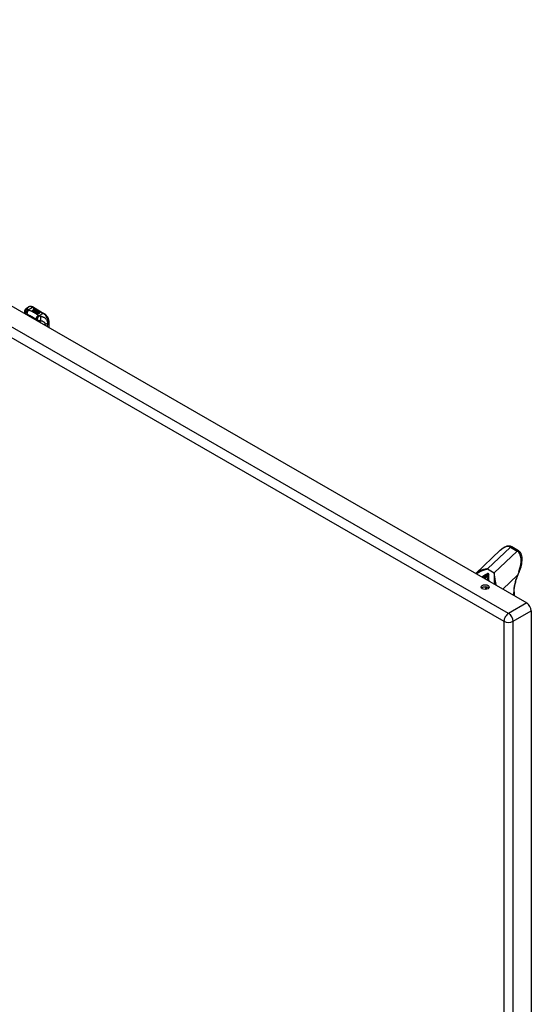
# Model space of a CAD drawing. Header units: inches. Extents: x 147.4 to 174.1, y 44 to 93.
# Tile 7 of 7: x 160.6 to 173.3, y 68.5 to 93. Entities that reach past the tile are written whole.
import ezdxf

# ---------------------------------------------------------------- set-up
doc = ezdxf.new("R2010")
doc.units = ezdxf.units.IN
doc.header["$MEASUREMENT"] = 0
doc.layers.add('Visible Edges(ANSI)', color=7, linetype='Continuous', lineweight=25)
doc.layers.add('Visible Tangent Edges(ANSI)', color=7, linetype='Continuous', lineweight=25)

msp = doc.modelspace()

# ---------------------------------------------------------------- linework, layer by layer
at = {"layer": 'Visible Edges(ANSI)'}
for p, q in [((148.037, 92.986), (173.207, 78.492)), ((160.717, 85.685), (160.724, 85.732)), ((160.724, 85.732), (160.724, 85.736)), ((160.78, 85.824), (160.82, 85.847)), ((160.911, 85.75), (160.949, 85.772)), ((160.925, 85.742), (160.911, 85.75)), ((160.949, 85.77), (160.913, 85.75)), ((160.963, 85.764), (160.925, 85.742)), ((160.927, 85.741), (160.965, 85.763)), ((160.941, 85.733), (160.927, 85.741)), ((160.965, 85.762), (160.929, 85.74)), ((160.938, 85.84), (161.202, 85.687)), ((160.939, 85.791), (160.958, 85.799)), ((160.958, 85.797), (160.939, 85.789)), ((160.984, 85.758), (160.941, 85.733)), ((160.942, 85.784), (160.942, 85.783)), ((160.943, 85.732), (160.99, 85.759)), ((160.975, 85.714), (160.943, 85.732)), ((160.964, 85.795), (160.945, 85.787)), ((160.988, 85.756), (160.945, 85.731)), ((160.949, 85.772), (160.949, 85.77)), ((160.951, 85.781), (160.951, 85.78)), ((160.951, 85.78), (160.951, 85.778)), ((160.958, 85.799), (160.964, 85.795)), ((160.958, 85.799), (160.958, 85.797)), ((160.963, 85.794), (160.958, 85.797)), ((160.958, 85.775), (160.958, 85.773)), ((160.961, 85.769), (160.958, 85.768)), ((160.958, 85.768), (160.963, 85.764)), ((160.958, 85.768), (160.958, 85.766)), ((160.962, 85.764), (160.958, 85.766)), ((160.996, 85.746), (160.958, 85.724)), ((160.958, 85.724), (160.998, 85.728)), ((160.958, 85.724), (160.958, 85.724)), ((160.998, 85.726), (160.959, 85.723)), ((160.98, 85.786), (160.961, 85.778)), ((160.961, 85.767), (160.966, 85.77)), ((160.966, 85.764), (160.961, 85.767)), ((160.962, 85.784), (160.974, 85.789)), ((160.974, 85.788), (160.962, 85.783)), ((160.962, 85.784), (160.962, 85.783)), ((160.966, 85.768), (160.962, 85.767)), ((160.966, 85.77), (160.964, 85.771)), ((160.965, 85.763), (160.976, 85.757)), ((160.965, 85.763), (160.965, 85.762)), ((160.976, 85.756), (160.965, 85.762)), ((160.996, 85.777), (160.966, 85.764)), ((160.966, 85.77), (160.966, 85.768)), ((160.969, 85.763), (160.993, 85.763)), ((160.976, 85.758), (160.969, 85.763)), ((160.993, 85.762), (160.971, 85.761)), ((160.974, 85.789), (160.98, 85.786)), ((160.974, 85.789), (160.974, 85.788)), ((160.979, 85.785), (160.974, 85.788)), ((160.994, 85.717), (160.975, 85.714)), ((160.991, 85.76), (160.976, 85.758)), ((160.976, 85.757), (160.984, 85.758)), ((160.976, 85.757), (160.976, 85.756)), ((160.981, 85.756), (160.976, 85.756)), ((160.978, 85.775), (160.99, 85.78)), ((160.99, 85.779), (160.978, 85.774)), ((160.99, 85.759), (160.985, 85.752)), ((160.985, 85.752), (160.996, 85.746)), ((160.985, 85.752), (160.985, 85.75)), ((160.994, 85.745), (160.985, 85.75)), ((160.987, 85.752), (160.992, 85.759)), ((160.995, 85.748), (160.987, 85.752)), ((160.992, 85.758), (160.988, 85.752)), ((160.99, 85.78), (160.996, 85.777)), ((160.99, 85.78), (160.99, 85.779)), ((160.995, 85.776), (160.99, 85.779)), ((160.99, 85.705), (160.994, 85.717)), ((160.994, 85.716), (160.99, 85.705)), ((161.053, 85.669), (160.99, 85.705)), ((160.992, 85.759), (160.991, 85.76)), ((160.992, 85.759), (160.992, 85.758)), ((160.993, 85.763), (161, 85.775)), ((161, 85.773), (160.993, 85.762)), ((160.993, 85.763), (160.993, 85.762)), ((160.994, 85.717), (160.994, 85.716)), ((161.001, 85.759), (160.995, 85.748)), ((160.998, 85.728), (161.003, 85.741)), ((161.003, 85.74), (160.998, 85.726)), ((160.998, 85.728), (160.998, 85.726)), ((161, 85.775), (161.007, 85.77)), ((161, 85.775), (161, 85.773)), ((161.006, 85.769), (161, 85.773)), ((161.026, 85.76), (161.001, 85.759)), ((161.007, 85.77), (161.002, 85.763)), ((161.002, 85.763), (161.003, 85.762)), ((161.002, 85.763), (161.002, 85.761)), ((161.003, 85.761), (161.002, 85.761)), ((161.003, 85.762), (161.018, 85.764)), ((161.018, 85.762), (161.003, 85.761)), ((161.003, 85.762), (161.003, 85.761)), ((161.003, 85.741), (161.003, 85.74)), ((161.014, 85.721), (161.006, 85.696)), ((161.006, 85.696), (161.021, 85.705)), ((161.006, 85.696), (161.006, 85.696)), ((161.021, 85.703), (161.008, 85.695)), ((161.011, 85.745), (161.011, 85.743)), ((161.014, 85.753), (161.014, 85.752)), ((161.014, 85.753), (161.031, 85.744)), ((161.031, 85.742), (161.014, 85.752)), ((161.037, 85.723), (161.014, 85.721)), ((161.026, 85.742), (161.015, 85.748)), ((161.018, 85.764), (161.026, 85.76)), ((161.018, 85.764), (161.018, 85.762)), ((161.023, 85.759), (161.018, 85.762)), ((161.021, 85.735), (161.018, 85.73)), ((161.018, 85.73), (161.054, 85.734)), ((161.052, 85.732), (161.018, 85.729)), ((161.018, 85.73), (161.018, 85.729)), ((161.021, 85.705), (161.068, 85.678)), ((161.021, 85.705), (161.021, 85.703)), ((161.066, 85.677), (161.021, 85.703)), ((161.023, 85.755), (161.027, 85.757)), ((161.023, 85.706), (161.038, 85.714)), ((161.07, 85.679), (161.023, 85.706)), ((161.027, 85.756), (161.025, 85.754)), ((161.038, 85.713), (161.025, 85.705)), ((161.026, 85.742), (161.026, 85.74)), ((161.027, 85.757), (161.027, 85.756)), ((161.031, 85.744), (161.031, 85.742)), ((161.033, 85.72), (161.037, 85.723)), ((161.054, 85.723), (161.033, 85.72)), ((161.035, 85.747), (161.035, 85.745)), ((161.037, 85.721), (161.036, 85.72)), ((161.037, 85.723), (161.037, 85.721)), ((161.038, 85.714), (161.085, 85.688)), ((161.038, 85.714), (161.038, 85.713)), ((161.084, 85.687), (161.038, 85.713)), ((161.041, 85.716), (161.054, 85.723)), ((161.087, 85.689), (161.041, 85.716)), ((161.054, 85.722), (161.042, 85.715)), ((161.054, 85.734), (161.048, 85.729)), ((161.048, 85.729), (161.091, 85.73)), ((161.048, 85.729), (161.048, 85.728)), ((161.081, 85.728), (161.048, 85.728)), ((161.068, 85.678), (161.053, 85.669)), ((161.054, 85.723), (161.054, 85.722)), ((161.091, 85.73), (161.057, 85.724)), ((161.057, 85.724), (161.102, 85.698)), ((161.057, 85.724), (161.057, 85.722)), ((161.101, 85.697), (161.057, 85.722)), ((161.085, 85.688), (161.07, 85.679)), ((161.102, 85.698), (161.087, 85.689)), ((161.333, 85.33), (161.333, 85.46)), ((172.55, 79.799), (171.938, 79.223)), ((173.001, 79.79), (172.834, 79.886)), ((172.894, 78.765), (172.894, 78.672)), ((173.321, 78.295), (173.321, 44.382))]:
    msp.add_line(p, q, dxfattribs=at)
at = {"layer": 'Visible Edges(ANSI)', "flags": 128}
for points in [[(160.724, 85.736), (160.726, 85.743), (160.727, 85.749), (160.728, 85.755), (160.729, 85.759), (160.73, 85.762), (160.731, 85.766), (160.734, 85.774), (160.739, 85.782), (160.744, 85.79), (160.749, 85.798), (160.756, 85.806), (160.763, 85.813), (160.771, 85.819), (160.78, 85.824)], [(160.938, 85.84), (160.924, 85.847), (160.909, 85.853), (160.894, 85.857), (160.879, 85.859), (160.864, 85.86), (160.849, 85.858), (160.834, 85.854), (160.82, 85.847)], [(161.333, 85.46), (161.333, 85.476), (161.331, 85.493), (161.327, 85.509), (161.323, 85.526), (161.318, 85.542), (161.311, 85.558), (161.304, 85.574), (161.295, 85.59), (161.286, 85.605), (161.276, 85.619), (161.265, 85.633), (161.254, 85.646), (161.242, 85.658), (161.229, 85.669), (161.216, 85.679), (161.202, 85.687)], [(172.834, 79.886), (172.819, 79.894), (172.802, 79.899), (172.785, 79.903), (172.767, 79.905), (172.749, 79.905), (172.731, 79.902), (172.713, 79.899), (172.695, 79.893), (172.677, 79.886), (172.658, 79.878), (172.64, 79.868), (172.622, 79.856), (172.604, 79.844), (172.586, 79.83), (172.568, 79.815), (172.55, 79.799)], [(173.022, 79.26), (173.038, 79.302), (173.053, 79.344), (173.065, 79.386), (173.075, 79.426), (173.083, 79.467), (173.089, 79.506), (173.092, 79.543), (173.093, 79.58), (173.092, 79.597), (173.091, 79.614), (173.09, 79.631), (173.087, 79.647), (173.084, 79.662), (173.08, 79.677), (173.076, 79.691), (173.071, 79.705), (173.065, 79.719), (173.058, 79.731), (173.051, 79.743), (173.043, 79.754), (173.033, 79.765), (173.024, 79.774), (173.013, 79.782), (173.001, 79.79)], [(172.894, 78.765), (172.894, 78.789), (172.895, 78.813), (172.897, 78.838), (172.9, 78.863), (172.903, 78.888), (172.908, 78.914), (172.912, 78.94), (172.918, 78.967), (172.925, 78.993), (172.932, 79.02), (172.94, 79.047), (172.948, 79.074), (172.957, 79.101), (172.967, 79.128), (172.978, 79.154), (172.989, 79.181)], [(172.989, 79.181), (172.998, 79.201), (173.006, 79.221), (173.022, 79.26)]]:
    msp.add_lwpolyline(points, dxfattribs=at)
at = {"layer": 'Visible Edges(ANSI)'}
for centre, major_axis, ratio, start_param, end_param in [((160.939, 85.785), (-0.007, 0), 0.575862, 5.820233, 7.062977), ((160.939, 85.783), (-0.007, 0), 0.575862, 5.820233, 6.078955), ((160.95, 85.782), (0.0192, 0), 0.575862, 2.164208, 2.67864), ((160.95, 85.78), (-0.0192, 0), 0.575862, 5.305801, 5.820233), ((160.945, 85.789), (-0.0164, 0), 0.575862, 0.779792, 1.90155), ((160.95, 85.783), (-0.0082, 0), 0.575862, 5.323118, 5.90879), ((160.946, 85.784), (-0.004, 0), 0.575862, 5.90879, 7.175095), ((160.946, 85.783), (-0.004, 0), 0.575862, 0, 0.89191), ((160.949, 85.786), (0.0084, 0), 0.575862, 4.033503, 4.932446), ((160.949, 85.785), (-0.0084, 0), 0.575862, 0.89191, 1.767313), ((160.954, 85.776), (-0.00676, 0), 0.575862, 5.794367, 7.059467), ((160.965, 85.773), (0.0192, 0), 0.575862, 2.419321, 2.652775), ((160.965, 85.771), (-0.0192, 0), 0.575862, 5.560914, 5.794367), ((160.954, 85.774), (-0.00676, 0), 0.575862, 5.794367, 6.071487), ((160.961, 85.78), (-0.016, 0), 0.575862, 0.776281, 1.787416), ((160.96, 85.778), (0.016, 0), 0.575862, 3.905964, 4.740051), ((160.96, 85.777), (-0.016, 0), 0.575862, 0.764371, 1.402544), ((160.943, 85.799), (0.031, 0), 0.575862, 4.949028, 5.337665), ((160.943, 85.797), (-0.031, 0), 0.575862, 1.80809, 2.196072), ((160.966, 85.774), (-0.0082, 0), 0.575862, 5.323254, 5.908937), ((160.962, 85.775), (-0.004, 0), 0.575862, 5.908937, 7.173827), ((160.962, 85.773), (-0.004, 0), 0.575862, 0, 0.890642), ((160.965, 85.777), (0.0084, 0), 0.575862, 4.032234, 4.932287), ((160.965, 85.775), (-0.0084, 0), 0.575862, 0.890642, 1.484281), ((160.965, 85.775), (-0.0084, 0), 0.575862, 1.514337, 1.790695), ((160.96, 85.79), (0.031, 0), 0.575862, 4.932287, 5.323254), ((160.96, 85.788), (-0.031, 0), 0.575862, 1.790695, 2.181662), ((161.013, 85.745), (-0.0101, 0), 0.575862, 5.913952, 6.982716), ((161.021, 85.743), (-0.0188, 0), 0.575862, 5.081623, 5.913952), ((161.021, 85.742), (-0.0188, 0), 0.575862, 5.081623, 5.913952), ((161.013, 85.744), (-0.0101, 0), 0.575862, 5.913952, 6.142632), ((161.021, 85.748), (0.022, 0), 0.575862, 3.701478, 4.680599), ((161.021, 85.746), (-0.022, 0), 0.575862, 0.559885, 1.507168), ((161.021, 85.748), (-0.0199, 0), 0.575862, 0.617996, 1.556283), ((161.017, 85.745), (-0.00637, 0), 0.575862, 4.999578, 6.390788), ((161.018, 85.745), (-0.0073, 0), 0.575862, 0.107602, 1.123637), ((161.017, 85.743), (-0.00637, 0), 0.575862, 0, 0.107602), ((161.018, 85.743), (-0.0073, 0), 0.575862, 0.107602, 1.123637), ((161.02, 85.747), (0.0112, 0), 0.575862, 4.26523, 5.375571), ((161.02, 85.745), (0.0112, 0), 0.575862, 4.26523, 5.375571), ((161.021, 85.752), (-0.0265, 0), 0.575862, 1.556283, 2.296236), ((161.015, 85.744), (0.0205, 0), 0.575862, 0.343453, 1.17916), ((161.008, 85.737), (0.0405, 0), 0.575862, 0.638101, 1.087938), ((161.008, 85.735), (-0.0405, 0), 0.575862, 3.779694, 4.229531), ((161.028, 85.747), (0.0064, 0), 0.575862, 5.210263, 6.626638), ((161.028, 85.745), (0.0064, 0), 0.575862, 5.210263, 6.283185), ((161.03, 85.746), (0.0132, 0), 0.575862, 5.437829, 6.921287), ((161.03, 85.744), (0.0132, 0), 0.575862, 0.108138, 0.638101), ((172.172, 78.829), (-0.102, 0), 0.575862, 3.637196, 5.787582), ((173.207, 78.36), (0.08, -0.14), 0.578093, 0.787332, 2.358128)]:
    msp.add_ellipse(centre, major_axis=major_axis, ratio=ratio, start_param=start_param, end_param=end_param, dxfattribs=at)
msp.add_ellipse((172.172, 78.884), major_axis=(0.102, 0), ratio=0.575862, dxfattribs=at)
at = {"layer": 'Visible Tangent Edges(ANSI)'}
for p, q in [((147.471, 92.529), (172.641, 78.035)), ((172.755, 78.232), (147.585, 92.726)), ((160.776, 85.65), (160.778, 85.666)), ((160.81, 85.776), (160.918, 85.838)), ((160.918, 85.838), (161.182, 85.685)), ((160.933, 85.787), (160.933, 85.785)), ((160.939, 85.791), (160.939, 85.789)), ((160.944, 85.782), (160.944, 85.781)), ((160.948, 85.778), (160.948, 85.776)), ((160.959, 85.773), (160.959, 85.772)), ((160.967, 85.772), (160.967, 85.771)), ((160.978, 85.775), (160.978, 85.774)), ((161.003, 85.747), (161.003, 85.746)), ((161.011, 85.744), (161.011, 85.742)), ((161.015, 85.741), (161.015, 85.739)), ((161.041, 85.751), (161.041, 85.749)), ((161.182, 85.685), (161.075, 85.623)), ((161.299, 85.431), (161.322, 85.444)), ((161.322, 85.444), (161.322, 85.336)), ((172.231, 79.337), (172.806, 79.878)), ((172.973, 79.782), (172.398, 79.24)), ((172.806, 79.878), (172.973, 79.782)), ((172.231, 79.337), (172.398, 79.24)), ((172.157, 79.097), (172.25, 79.225)), ((172.261, 79.218), (172.168, 79.091)), ((172.261, 79.218), (172.25, 79.225)), ((172.981, 79.181), (172.612, 78.834)), ((172.181, 78.826), (172.181, 78.828)), ((172.195, 78.868), (172.2, 78.875)), ((172.2, 78.875), (172.2, 78.828)), ((172.882, 78.749), (172.882, 78.679)), ((173.207, 78.492), (172.755, 78.232)), ((172.869, 78.035), (173.321, 78.295)), ((172.641, 78.035), (172.641, 44.122)), ((172.869, 44.122), (172.869, 78.035))]:
    msp.add_line(p, q, dxfattribs=at)
at = {"layer": 'Visible Tangent Edges(ANSI)', "flags": 128}
for points in [[(160.796, 85.794), (160.792, 85.794), (160.787, 85.793), (160.783, 85.793), (160.779, 85.792), (160.775, 85.791), (160.771, 85.79), (160.767, 85.788), (160.763, 85.787), (160.76, 85.785), (160.756, 85.782), (160.752, 85.78), (160.749, 85.777), (160.746, 85.775), (160.743, 85.772), (160.74, 85.768), (160.737, 85.765), (160.735, 85.762), (160.733, 85.758), (160.731, 85.755), (160.729, 85.751), (160.727, 85.747), (160.726, 85.743), (160.725, 85.739), (160.724, 85.736)], [(160.724, 85.732), (160.724, 85.731), (160.724, 85.729), (160.724, 85.727), (160.724, 85.725), (160.724, 85.723), (160.724, 85.722), (160.724, 85.72), (160.725, 85.718), (160.725, 85.716), (160.726, 85.715), (160.726, 85.713), (160.727, 85.711), (160.728, 85.709), (160.729, 85.707), (160.73, 85.705), (160.732, 85.703), (160.733, 85.701), (160.734, 85.699), (160.736, 85.697), (160.738, 85.695), (160.739, 85.693), (160.741, 85.691), (160.743, 85.689), (160.745, 85.687)], [(160.81, 85.776), (160.806, 85.774), (160.802, 85.772), (160.798, 85.77), (160.794, 85.768), (160.79, 85.766), (160.786, 85.763), (160.782, 85.76), (160.778, 85.756), (160.774, 85.753), (160.771, 85.749), (160.767, 85.745), (160.764, 85.741), (160.761, 85.736), (160.758, 85.732), (160.755, 85.727), (160.753, 85.723), (160.751, 85.718), (160.75, 85.713), (160.748, 85.709), (160.747, 85.704), (160.746, 85.7), (160.746, 85.695), (160.745, 85.691), (160.745, 85.687)], [(160.745, 85.687), (160.746, 85.686), (160.748, 85.685), (160.749, 85.684), (160.75, 85.683), (160.751, 85.682), (160.753, 85.681), (160.754, 85.68), (160.755, 85.679), (160.757, 85.678), (160.758, 85.677), (160.759, 85.676), (160.761, 85.675), (160.762, 85.675), (160.764, 85.674), (160.765, 85.673), (160.766, 85.672), (160.768, 85.671), (160.769, 85.671), (160.771, 85.67), (160.772, 85.669), (160.774, 85.668), (160.775, 85.668), (160.777, 85.667), (160.778, 85.666)], [(160.821, 85.769), (160.818, 85.767), (160.815, 85.764), (160.813, 85.761), (160.81, 85.758), (160.807, 85.755), (160.804, 85.751), (160.802, 85.747), (160.799, 85.743), (160.796, 85.738), (160.794, 85.733), (160.792, 85.729), (160.79, 85.724), (160.788, 85.719), (160.786, 85.713), (160.784, 85.708), (160.783, 85.703), (160.781, 85.698), (160.78, 85.693), (160.78, 85.688), (160.779, 85.683), (160.779, 85.679), (160.778, 85.674), (160.778, 85.67), (160.778, 85.666)], [(160.778, 85.666), (160.782, 85.665), (160.786, 85.663), (160.79, 85.662), (160.794, 85.66), (160.798, 85.659), (160.802, 85.657), (160.806, 85.656), (160.81, 85.654), (160.814, 85.652), (160.818, 85.651), (160.822, 85.649), (160.826, 85.647), (160.83, 85.646), (160.834, 85.644), (160.837, 85.642), (160.841, 85.64), (160.845, 85.639), (160.849, 85.637), (160.852, 85.635), (160.856, 85.633), (160.86, 85.631), (160.864, 85.63), (160.867, 85.628), (160.871, 85.626)], [(160.796, 85.794), (160.795, 85.796), (160.795, 85.799), (160.795, 85.801), (160.794, 85.803), (160.794, 85.805), (160.794, 85.808), (160.793, 85.809), (160.793, 85.811), (160.793, 85.813), (160.792, 85.815), (160.792, 85.816), (160.791, 85.818), (160.79, 85.819), (160.79, 85.821), (160.789, 85.822), (160.788, 85.823), (160.787, 85.824), (160.787, 85.824), (160.786, 85.825), (160.785, 85.825), (160.783, 85.825), (160.782, 85.825), (160.781, 85.825), (160.78, 85.824)], [(160.81, 85.776), (160.809, 85.777), (160.808, 85.777), (160.807, 85.778), (160.806, 85.779), (160.805, 85.78), (160.804, 85.781), (160.803, 85.782), (160.802, 85.783), (160.802, 85.784), (160.801, 85.784), (160.8, 85.785), (160.799, 85.786), (160.799, 85.787), (160.798, 85.788), (160.798, 85.788), (160.797, 85.789), (160.797, 85.79), (160.797, 85.79), (160.796, 85.791), (160.796, 85.792), (160.796, 85.792), (160.796, 85.793), (160.796, 85.793), (160.796, 85.794)], [(160.821, 85.769), (160.82, 85.769), (160.82, 85.77), (160.819, 85.77), (160.819, 85.77), (160.818, 85.77), (160.818, 85.77), (160.817, 85.771), (160.817, 85.771), (160.817, 85.771), (160.816, 85.771), (160.816, 85.772), (160.815, 85.772), (160.815, 85.772), (160.814, 85.773), (160.814, 85.773), (160.814, 85.773), (160.813, 85.773), (160.813, 85.774), (160.812, 85.774), (160.812, 85.774), (160.812, 85.775), (160.811, 85.775), (160.811, 85.775), (160.81, 85.776)], [(161.064, 85.629), (161.056, 85.636), (161.047, 85.643), (161.039, 85.65), (161.031, 85.657), (161.022, 85.663), (161.013, 85.67), (161.004, 85.676), (160.994, 85.682), (160.985, 85.689), (160.975, 85.695), (160.965, 85.701), (160.955, 85.707), (160.945, 85.712), (160.934, 85.718), (160.924, 85.724), (160.913, 85.729), (160.902, 85.735), (160.891, 85.74), (160.88, 85.745), (160.868, 85.75), (160.856, 85.755), (160.845, 85.76), (160.833, 85.765), (160.821, 85.769)], [(160.871, 85.626), (160.873, 85.625), (160.876, 85.623), (160.878, 85.622), (160.881, 85.621), (160.883, 85.619), (160.885, 85.618), (160.888, 85.617), (160.89, 85.616), (160.892, 85.614), (160.895, 85.613), (160.897, 85.612), (160.899, 85.61), (160.902, 85.609), (160.904, 85.608), (160.906, 85.606), (160.909, 85.605), (160.911, 85.603), (160.913, 85.602), (160.915, 85.601), (160.918, 85.599), (160.92, 85.598), (160.922, 85.597), (160.924, 85.595), (160.927, 85.594)], [(160.927, 85.594), (160.93, 85.592), (160.933, 85.59), (160.936, 85.587), (160.939, 85.585), (160.942, 85.583), (160.946, 85.581), (160.949, 85.579), (160.952, 85.577), (160.955, 85.575), (160.958, 85.572), (160.961, 85.57), (160.964, 85.568), (160.967, 85.566), (160.97, 85.563), (160.972, 85.561), (160.975, 85.559), (160.978, 85.557), (160.981, 85.554), (160.984, 85.552), (160.986, 85.55), (160.989, 85.547), (160.992, 85.545), (160.994, 85.543), (160.997, 85.54)], [(161.064, 85.629), (161.06, 85.628), (161.056, 85.626), (161.052, 85.624), (161.048, 85.621), (161.044, 85.618), (161.04, 85.615), (161.036, 85.612), (161.032, 85.609), (161.028, 85.605), (161.024, 85.601), (161.021, 85.597), (161.017, 85.592), (161.014, 85.588), (161.011, 85.584), (161.009, 85.579), (161.006, 85.574), (161.004, 85.57), (161.002, 85.565), (161.001, 85.561), (161, 85.556), (160.999, 85.552), (160.998, 85.548), (160.997, 85.544), (160.997, 85.54)], [(160.997, 85.54), (160.997, 85.54), (160.997, 85.539), (160.997, 85.538), (160.997, 85.537), (160.997, 85.537), (160.997, 85.536), (160.997, 85.535), (160.998, 85.534), (160.998, 85.534), (160.998, 85.533), (160.998, 85.532), (160.998, 85.531), (160.998, 85.531), (160.998, 85.53), (160.998, 85.529), (160.998, 85.528), (160.998, 85.528), (160.998, 85.527), (160.998, 85.526), (160.998, 85.525), (160.998, 85.525), (160.998, 85.524), (160.998, 85.523), (160.998, 85.523)], [(160.997, 85.54), (160.998, 85.54), (160.999, 85.539), (161, 85.538), (161.001, 85.537), (161.002, 85.536), (161.004, 85.536), (161.005, 85.535), (161.006, 85.534), (161.007, 85.534), (161.008, 85.533), (161.01, 85.532), (161.011, 85.531), (161.012, 85.531), (161.013, 85.53), (161.015, 85.529), (161.016, 85.529), (161.018, 85.528), (161.019, 85.527), (161.021, 85.527), (161.022, 85.526), (161.024, 85.525), (161.026, 85.525), (161.027, 85.524), (161.029, 85.524)], [(161.075, 85.623), (161.073, 85.621), (161.07, 85.618), (161.068, 85.615), (161.065, 85.612), (161.063, 85.609), (161.06, 85.605), (161.058, 85.601), (161.055, 85.597), (161.052, 85.593), (161.05, 85.588), (161.048, 85.583), (161.045, 85.579), (161.043, 85.574), (161.041, 85.569), (161.039, 85.564), (161.038, 85.559), (161.036, 85.554), (161.034, 85.549), (161.033, 85.545), (161.032, 85.54), (161.031, 85.536), (161.03, 85.531), (161.03, 85.527), (161.029, 85.524)], [(161.029, 85.524), (161.032, 85.523), (161.035, 85.522), (161.038, 85.521), (161.041, 85.52), (161.045, 85.519), (161.048, 85.518), (161.051, 85.517), (161.055, 85.517), (161.058, 85.516), (161.062, 85.515), (161.065, 85.515), (161.069, 85.514), (161.072, 85.514), (161.076, 85.513), (161.079, 85.513), (161.082, 85.513), (161.085, 85.512), (161.089, 85.512), (161.092, 85.512), (161.095, 85.512), (161.099, 85.512), (161.102, 85.512), (161.105, 85.512), (161.109, 85.512)], [(161.075, 85.623), (161.074, 85.624), (161.074, 85.624), (161.073, 85.624), (161.073, 85.624), (161.072, 85.624), (161.072, 85.625), (161.071, 85.625), (161.07, 85.625), (161.07, 85.625), (161.069, 85.626), (161.069, 85.626), (161.069, 85.626), (161.068, 85.626), (161.068, 85.627), (161.067, 85.627), (161.067, 85.627), (161.066, 85.627), (161.066, 85.628), (161.066, 85.628), (161.065, 85.628), (161.065, 85.628), (161.064, 85.629), (161.064, 85.629), (161.064, 85.629)], [(161.112, 85.612), (161.11, 85.612), (161.109, 85.612), (161.108, 85.613), (161.106, 85.613), (161.105, 85.613), (161.103, 85.614), (161.102, 85.614), (161.101, 85.614), (161.099, 85.615), (161.098, 85.615), (161.096, 85.616), (161.095, 85.616), (161.093, 85.617), (161.091, 85.617), (161.09, 85.618), (161.088, 85.618), (161.086, 85.619), (161.085, 85.619), (161.083, 85.62), (161.081, 85.621), (161.08, 85.621), (161.078, 85.622), (161.077, 85.623), (161.075, 85.623)], [(161.112, 85.612), (161.112, 85.609), (161.113, 85.606), (161.114, 85.602), (161.114, 85.599), (161.115, 85.595), (161.115, 85.591), (161.116, 85.587), (161.116, 85.583), (161.116, 85.578), (161.116, 85.574), (161.116, 85.569), (161.116, 85.564), (161.116, 85.56), (161.116, 85.555), (161.115, 85.55), (161.115, 85.546), (161.114, 85.541), (161.114, 85.537), (161.113, 85.532), (161.112, 85.528), (161.112, 85.524), (161.111, 85.519), (161.11, 85.516), (161.109, 85.512)], [(161.109, 85.512), (161.116, 85.51), (161.123, 85.509), (161.13, 85.507), (161.136, 85.505), (161.143, 85.503), (161.15, 85.501), (161.156, 85.499), (161.162, 85.496), (161.169, 85.493), (161.175, 85.49), (161.181, 85.487), (161.186, 85.484), (161.192, 85.48), (161.197, 85.477), (161.203, 85.473), (161.208, 85.469), (161.212, 85.464), (161.216, 85.459), (161.22, 85.454), (161.223, 85.448), (161.225, 85.442), (161.227, 85.436), (161.227, 85.43), (161.227, 85.423)], [(161.113, 85.456), (161.113, 85.459), (161.113, 85.461), (161.113, 85.463), (161.112, 85.466), (161.112, 85.468), (161.112, 85.47), (161.112, 85.473), (161.112, 85.475), (161.111, 85.477), (161.111, 85.48), (161.111, 85.482), (161.111, 85.484), (161.111, 85.486), (161.111, 85.489), (161.11, 85.491), (161.11, 85.493), (161.11, 85.496), (161.11, 85.498), (161.11, 85.5), (161.109, 85.503), (161.109, 85.505), (161.109, 85.507), (161.109, 85.51), (161.109, 85.512)], [(161.299, 85.431), (161.299, 85.446), (161.297, 85.462), (161.293, 85.477), (161.288, 85.492), (161.282, 85.506), (161.275, 85.519), (161.267, 85.53), (161.259, 85.541), (161.25, 85.55), (161.241, 85.559), (161.232, 85.566), (161.222, 85.573), (161.213, 85.579), (161.204, 85.584), (161.194, 85.589), (161.185, 85.593), (161.176, 85.596), (161.167, 85.6), (161.158, 85.602), (161.148, 85.605), (161.139, 85.607), (161.13, 85.609), (161.121, 85.611), (161.112, 85.612)], [(161.227, 85.423), (161.226, 85.422), (161.226, 85.421), (161.226, 85.42), (161.226, 85.418), (161.226, 85.417), (161.225, 85.416), (161.225, 85.415), (161.225, 85.413), (161.225, 85.412), (161.225, 85.411), (161.224, 85.41), (161.224, 85.408), (161.224, 85.407), (161.224, 85.406), (161.224, 85.405), (161.224, 85.404), (161.223, 85.402), (161.223, 85.401), (161.223, 85.4), (161.223, 85.399), (161.223, 85.397), (161.222, 85.396), (161.222, 85.395), (161.222, 85.394)], [(161.299, 85.431), (161.296, 85.43), (161.294, 85.429), (161.291, 85.429), (161.289, 85.428), (161.286, 85.427), (161.283, 85.426), (161.28, 85.426), (161.278, 85.425), (161.275, 85.425), (161.272, 85.424), (161.269, 85.424), (161.266, 85.424), (161.262, 85.423), (161.259, 85.423), (161.256, 85.423), (161.253, 85.423), (161.25, 85.423), (161.246, 85.422), (161.243, 85.422), (161.24, 85.423), (161.236, 85.423), (161.233, 85.423), (161.23, 85.423), (161.227, 85.423)], [(161.288, 85.356), (161.288, 85.359), (161.289, 85.362), (161.289, 85.365), (161.289, 85.368), (161.29, 85.372), (161.29, 85.375), (161.291, 85.378), (161.291, 85.381), (161.292, 85.384), (161.292, 85.387), (161.293, 85.39), (161.293, 85.394), (161.294, 85.397), (161.294, 85.4), (161.295, 85.403), (161.295, 85.406), (161.295, 85.409), (161.296, 85.412), (161.296, 85.415), (161.297, 85.419), (161.297, 85.422), (161.298, 85.425), (161.298, 85.428), (161.299, 85.431)], [(172.231, 79.337), (172.217, 79.335), (172.203, 79.333), (172.188, 79.331), (172.174, 79.328), (172.161, 79.325), (172.147, 79.322), (172.133, 79.319), (172.12, 79.315), (172.107, 79.312), (172.094, 79.308), (172.081, 79.303), (172.068, 79.299), (172.056, 79.294), (172.043, 79.289), (172.031, 79.284), (172.02, 79.278), (172.008, 79.272), (171.997, 79.266), (171.986, 79.26), (171.976, 79.253), (171.965, 79.246), (171.956, 79.239), (171.946, 79.231), (171.938, 79.223)], [(171.959, 79.211), (171.968, 79.218), (171.977, 79.226), (171.986, 79.233), (171.996, 79.24), (172.006, 79.247), (172.016, 79.253), (172.027, 79.26), (172.038, 79.266), (172.049, 79.272), (172.06, 79.278), (172.071, 79.283), (172.083, 79.289), (172.094, 79.294), (172.106, 79.299), (172.118, 79.303), (172.13, 79.308), (172.142, 79.312), (172.155, 79.316), (172.167, 79.32), (172.18, 79.324), (172.192, 79.327), (172.205, 79.331), (172.218, 79.334), (172.231, 79.337)], [(172.25, 79.225), (172.243, 79.222), (172.235, 79.219), (172.228, 79.215), (172.221, 79.212), (172.214, 79.209), (172.206, 79.205), (172.199, 79.202), (172.192, 79.198), (172.186, 79.195), (172.179, 79.191), (172.172, 79.187), (172.165, 79.184), (172.159, 79.18), (172.152, 79.176), (172.146, 79.172), (172.14, 79.168), (172.134, 79.164), (172.128, 79.16), (172.122, 79.155), (172.116, 79.151), (172.11, 79.147), (172.105, 79.142), (172.099, 79.138), (172.094, 79.133)], [(172.121, 79.117), (172.126, 79.122), (172.13, 79.127), (172.135, 79.132), (172.14, 79.137), (172.145, 79.141), (172.15, 79.146), (172.156, 79.151), (172.161, 79.155), (172.166, 79.16), (172.171, 79.165), (172.177, 79.169), (172.182, 79.174), (172.187, 79.178), (172.193, 79.182), (172.199, 79.187), (172.204, 79.191), (172.21, 79.195), (172.215, 79.2), (172.221, 79.204), (172.227, 79.208), (172.233, 79.212), (172.238, 79.217), (172.244, 79.221), (172.25, 79.225)], [(172.261, 79.218), (172.259, 79.212), (172.258, 79.206), (172.256, 79.199), (172.254, 79.192), (172.253, 79.186), (172.251, 79.179), (172.249, 79.173), (172.248, 79.166), (172.246, 79.159), (172.245, 79.153), (172.243, 79.146), (172.242, 79.139), (172.24, 79.132), (172.239, 79.126), (172.237, 79.119), (172.236, 79.112), (172.235, 79.105), (172.233, 79.098), (172.232, 79.091), (172.231, 79.085), (172.23, 79.078), (172.228, 79.071), (172.227, 79.064), (172.226, 79.057)], [(172.271, 79.031), (172.27, 79.039), (172.269, 79.047), (172.268, 79.056), (172.268, 79.064), (172.267, 79.072), (172.266, 79.08), (172.266, 79.088), (172.265, 79.096), (172.265, 79.104), (172.264, 79.112), (172.264, 79.119), (172.263, 79.127), (172.263, 79.135), (172.262, 79.143), (172.262, 79.151), (172.262, 79.158), (172.262, 79.166), (172.261, 79.174), (172.261, 79.181), (172.261, 79.189), (172.261, 79.196), (172.261, 79.204), (172.261, 79.211), (172.261, 79.218)], [(172.398, 79.24), (172.397, 79.23), (172.397, 79.22), (172.397, 79.21), (172.396, 79.199), (172.396, 79.188), (172.396, 79.177), (172.396, 79.166), (172.396, 79.155), (172.396, 79.143), (172.396, 79.132), (172.396, 79.12), (172.396, 79.108), (172.397, 79.096), (172.397, 79.084), (172.397, 79.071), (172.398, 79.058), (172.399, 79.046), (172.399, 79.033), (172.4, 79.02), (172.401, 79.007), (172.402, 78.994), (172.403, 78.98), (172.404, 78.967), (172.406, 78.953)], [(172.452, 78.927), (172.448, 78.942), (172.445, 78.956), (172.442, 78.971), (172.44, 78.986), (172.437, 79), (172.434, 79.014), (172.431, 79.028), (172.429, 79.042), (172.426, 79.056), (172.424, 79.07), (172.421, 79.083), (172.419, 79.097), (172.417, 79.11), (172.415, 79.123), (172.413, 79.136), (172.411, 79.148), (172.409, 79.16), (172.407, 79.172), (172.405, 79.184), (172.404, 79.196), (172.402, 79.207), (172.401, 79.219), (172.399, 79.23), (172.398, 79.24)], [(173.012, 79.264), (173.01, 79.261), (173.009, 79.257), (173.008, 79.254), (173.007, 79.25), (173.005, 79.247), (173.004, 79.243), (173.003, 79.24), (173.002, 79.236), (173, 79.233), (172.999, 79.229), (172.998, 79.226), (172.996, 79.222), (172.995, 79.219), (172.994, 79.215), (172.993, 79.212), (172.991, 79.208), (172.99, 79.205), (172.989, 79.202), (172.987, 79.198), (172.986, 79.195), (172.985, 79.191), (172.984, 79.188), (172.982, 79.184), (172.981, 79.181)], [(172.202, 78.885), (172.202, 78.885), (172.202, 78.884), (172.202, 78.884), (172.202, 78.884), (172.202, 78.884), (172.202, 78.884), (172.202, 78.883), (172.202, 78.883), (172.202, 78.883), (172.202, 78.883), (172.202, 78.883), (172.202, 78.882), (172.202, 78.882), (172.202, 78.882), (172.201, 78.882), (172.201, 78.882), (172.201, 78.881), (172.201, 78.881), (172.201, 78.881), (172.201, 78.881), (172.201, 78.881), (172.201, 78.88), (172.201, 78.88), (172.201, 78.88)]]:
    msp.add_lwpolyline(points, dxfattribs=at)
at = {"layer": 'Visible Tangent Edges(ANSI)'}
for centre, major_axis, ratio, start_param, end_param in [((160.918, 85.677), (-0.098, 0.171), 0.578093, 5.499721, 6.283185), ((160.918, 85.805), (0.0196, 0.0341), 0.578093, 0, 0.783464), ((161.182, 85.653), (0.0196, 0.0341), 0.578093, 0, 0.783464), ((161.182, 85.524), (0.098, -0.171), 0.578093, 0.787332, 2.358128), ((161.294, 85.46), (0.0394, 0), 0.575862, 5.497787, 6.283185), ((172.586, 79.4), (0.208, 0.484), 0.485414, 6.225998, 7.122343), ((172.815, 79.852), (0.0196, 0.0341), 0.578093, 0, 1.088897), ((172.982, 79.756), (0.0196, 0.0341), 0.578093, 0, 1.088897), ((172.753, 79.304), (0.208, 0.484), 0.485414, 4.83673, 6.225998), ((173.467, 79.086), (-0.413, -0.716), 0.578093, 4.907057, 5.495853), ((172.953, 79.197), (0.0361, -0.0157), 0.157842, 5.657773, 6.283185), ((172.986, 79.275), (0.0364, -0.0149), 0.01712, 5.508865, 6.283185), ((172.118, 78.913), (0.0889, -0.0651), 0.152349, 0.624783, 0.969828), ((172.103, 78.873), (0.11, 0), 0.575862, 5.46054, 5.497787), ((172.214, 78.847), (0.0236, 0.0409), 0.578093, 1.382985, 2.354261), ((172.242, 78.851), (-0.0591, 0), 0.575862, 5.160391, 5.497787), ((172.122, 78.92), (-0.002, 0.148), 0.548993, 4.398868, 4.436165), ((172.242, 78.857), (0.059, 0.0015), 0.557788, 2.164688, 2.320279), ((172.855, 78.765), (0.0394, 0), 0.575862, 5.497787, 6.283185), ((172.755, 78.1), (0.08, 0.14), 0.578093, 0.783464, 2.354261), ((172.755, 78.1), (-0.08, 0.14), 0.578093, 3.928925, 5.499721), ((172.755, 78.1), (-0.161, 0), 0.575862, 0.785398, 2.356194)]:
    msp.add_ellipse(centre, major_axis=major_axis, ratio=ratio, start_param=start_param, end_param=end_param, dxfattribs=at)

doc.saveas('drawing.dxf')
